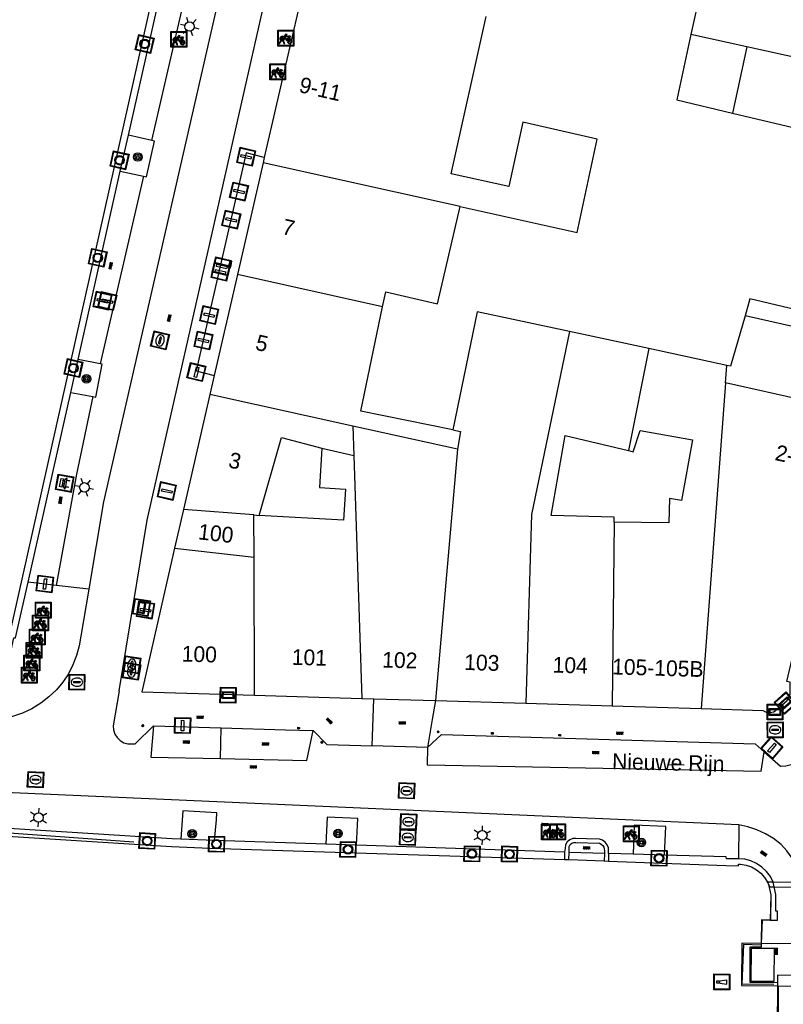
# Model space of a CAD drawing. Header units: metres. Extents: x 93870 to 95789, y 463036 to 464040.
# Tile 76 of 256: x 94234 to 94283, y 463469 to 463532. Entities that reach past the tile are written whole.
import ezdxf
from ezdxf.enums import TextEntityAlignment as Align

# ---------------------------------------------------------------- set-up
doc = ezdxf.new("R2010")
doc.units = ezdxf.units.M
doc.header["$LTSCALE"] = 25.4
for name, color, linetype in [('B_BEBOUWINGSGRENS_0', 1, 'Continuous'), ('B_TUSSENMUUR_0', 7, 'Continuous'), ('G_GRENS_ALGEMEEN_0', 7, 'Continuous'), ('K_KUNSTWERKGRENS_0', 1, 'Continuous'), ('K_KUNSTWERKGRENS_1', 1, 'Continuous'), ('Q_BALUSTRADE_LIJN_1', 193, 'Continuous'), ('Q_BANK_0', 7, 'Continuous'), ('Q_BOOM_0', 3, 'Continuous'), ('Q_BRANDKRAAN_0', 5, 'Continuous'), ('Q_FIETSENREK_0', 6, 'Continuous'), ('Q_INSPECTIE_OF_RIOOLPUT_0', 253, 'Continuous'), ('Q_LICHTMAST_0', 2, 'Continuous'), ('Q_MEERPAAL_0', 7, 'Continuous'), ('Q_MEERRING_0', 7, 'Continuous'), ('Q_OPLAADPAAL_0', 7, 'Continuous'), ('Q_STRAATNAAMBORD_0', 7, 'Continuous'), ('Q_VERKEERSBORDPAAL_0', 40, 'Continuous'), ('Q_WATERLEIDINGPUT_0', 5, 'Continuous'), ('S_GBKN_SYMBOOL_OV_GROOT_0', 7, 'Continuous'), ('S_GBKN_SYMBOOL_OV_GROOT_1', 7, 'Continuous'), ('T_HEK_0', 57, 'Continuous'), ('T_HEK_LIJN_0', 6, 'Continuous'), ('V_WEGGRENS_0', 7, 'Continuous'), ('V_WEGGRENS_1', 7, 'Continuous'), ('W_WATERGRENS_0', 5, 'Continuous'), ('Z_GBKN_HUISNUMMER_0', 252, 'Continuous'), ('Z_STRAATNAAM_0', 252, 'Continuous')]:
    doc.layers.add(name, color=color, linetype=linetype)
doc.layers.add('Q_PAAL_STEEN_0', color=7, linetype='Continuous', true_color=0xa97373)
doc.layers.add('Q_PAALTJE_0', color=7, linetype='Continuous', true_color=0x666666)

# ---------------------------------------------------------------- blocks, each defined once
blk = doc.blocks.new('Q_STRAATNAAMBORD')
for points in [[(-0.5, 0.5), (0.5, 0.5), (0.5, -0.5), (-0.5, -0.5)], [(-0.369, 0.22), (0.358, 0.22), (0.358, -0.214), (-0.369, -0.214)]]:
    blk.add_lwpolyline(points, close=True)
for points in [[(-0.442, 0.464), (0.438, 0.464, -0.414214), (0.459, 0.442), (0.459, -0.437, -0.414214), (0.438, -0.459), (-0.442, -0.459, -0.414214), (-0.463, -0.437), (-0.463, 0.442), (-0.463, 0.444), (-0.463, 0.446), (-0.463, 0.448), (-0.462, 0.45), (-0.461, 0.451), (-0.46, 0.453), (-0.459, 0.455), (-0.458, 0.456), (-0.457, 0.457), (-0.456, 0.459), (-0.454, 0.46), (-0.453, 0.461), (-0.451, 0.462), (-0.449, 0.462), (-0.447, 0.463), (-0.446, 0.463), (-0.444, 0.464), (-0.442, 0.464)], [(-0.287, 0.16), (0.281, 0.16, -0.414214), (0.303, 0.139), (0.303, -0.134, -0.414214), (0.281, -0.156), (-0.287, -0.156, -0.414214), (-0.308, -0.134), (-0.308, 0.139), (-0.308, 0.14), (-0.308, 0.142), (-0.307, 0.144), (-0.307, 0.146), (-0.306, 0.148), (-0.305, 0.149), (-0.304, 0.151), (-0.303, 0.152), (-0.302, 0.154), (-0.3, 0.155), (-0.299, 0.156), (-0.297, 0.157), (-0.296, 0.158), (-0.294, 0.159), (-0.292, 0.159), (-0.29, 0.16), (-0.288, 0.16), (-0.287, 0.16)]]:
    blk.add_lwpolyline(points, format="xyb")
blk = doc.blocks.new('Q_OPLAADPAAL')
for points in [[(-0.5, 0.5), (0.5, 0.5), (0.5, -0.5), (-0.5, -0.5)], [(-0.08, 0.333), (0.071, 0.333), (0.071, -0.329), (-0.08, -0.329)]]:
    blk.add_lwpolyline(points, close=True)
blk.add_lwpolyline([(-0.442, 0.464), (0.438, 0.464, -0.414214), (0.459, 0.442), (0.459, -0.437, -0.414214), (0.438, -0.459), (-0.442, -0.459, -0.414214), (-0.463, -0.437), (-0.463, 0.442), (-0.463, 0.444), (-0.463, 0.446), (-0.463, 0.448), (-0.462, 0.45), (-0.461, 0.451), (-0.46, 0.453), (-0.459, 0.455), (-0.458, 0.456), (-0.457, 0.457), (-0.456, 0.459), (-0.454, 0.46), (-0.453, 0.461), (-0.451, 0.462), (-0.449, 0.462), (-0.447, 0.463), (-0.446, 0.463), (-0.444, 0.464), (-0.442, 0.464)], format="xyb")
blk = doc.blocks.new('Q_LICHTMAST')
for points in [[(-0.26, 0.15), (-0.52, 0.3)], [(0, 0.3), (0, 0.6)], [(0.26, 0.15), (0.52, 0.3)], [(-0.26, -0.15), (-0.52, -0.3)], [(0, -0.3), (0, -0.6)], [(0.26, -0.15), (0.52, -0.3)]]:
    blk.add_lwpolyline(points)
blk.add_circle((0, 0), 0.3)
blk = doc.blocks.new('Q_VERKEERSBORDPAAL')
for points in [[(-0.5, 0.5), (0.5, 0.5), (0.5, -0.5), (-0.5, -0.5)], [(-0.08, 0.333), (0.071, 0.333), (0.071, -0.329), (-0.08, -0.329)]]:
    blk.add_lwpolyline(points, close=True)
blk.add_lwpolyline([(-0.442, 0.464), (0.438, 0.464, -0.414214), (0.459, 0.442), (0.459, -0.437, -0.414214), (0.438, -0.459), (-0.442, -0.459, -0.414214), (-0.463, -0.437), (-0.463, 0.442), (-0.463, 0.444), (-0.463, 0.446), (-0.463, 0.448), (-0.462, 0.45), (-0.461, 0.451), (-0.46, 0.453), (-0.459, 0.455), (-0.458, 0.456), (-0.457, 0.457), (-0.456, 0.459), (-0.454, 0.46), (-0.453, 0.461), (-0.451, 0.462), (-0.449, 0.462), (-0.447, 0.463), (-0.446, 0.463), (-0.444, 0.464), (-0.442, 0.464)], format="xyb")
blk = doc.blocks.new('Q_PAAL_STEEN')
for points in [[(-0.5, 0.5), (0.5, 0.5), (0.5, -0.5), (-0.5, -0.5)], [(-0.08, 0.333), (0.071, 0.333), (0.071, -0.329), (-0.08, -0.329)]]:
    blk.add_lwpolyline(points, close=True)
blk.add_lwpolyline([(-0.442, 0.464), (0.438, 0.464, -0.414214), (0.459, 0.442), (0.459, -0.437, -0.414214), (0.438, -0.459), (-0.442, -0.459, -0.414214), (-0.463, -0.437), (-0.463, 0.442), (-0.463, 0.444), (-0.463, 0.446), (-0.463, 0.448), (-0.462, 0.45), (-0.461, 0.451), (-0.46, 0.453), (-0.459, 0.455), (-0.458, 0.456), (-0.457, 0.457), (-0.456, 0.459), (-0.454, 0.46), (-0.453, 0.461), (-0.451, 0.462), (-0.449, 0.462), (-0.447, 0.463), (-0.446, 0.463), (-0.444, 0.464), (-0.442, 0.464)], format="xyb")
blk = doc.blocks.new('Q_PAALTJE')
at = {"color": 251, "true_color": 0x666666, "xscale": 0.1, "yscale": 0.1, "zscale": 0.01}
blk.add_blockref('Q_PAAL_STEEN', (0, 0), dxfattribs=at)
blk = doc.blocks.new('Q_INSPECTIE_OF_RIOOLPUT')
blk.add_lwpolyline([(-0.5, 0.5), (0.5, 0.5), (0.5, -0.5), (-0.5, -0.5)], close=True)
for points in [[(-0.442, 0.464), (0.438, 0.464, -0.414214), (0.459, 0.442), (0.459, -0.437, -0.414214), (0.438, -0.459), (-0.442, -0.459, -0.414214), (-0.463, -0.437), (-0.463, 0.442), (-0.463, 0.444), (-0.463, 0.446), (-0.463, 0.448), (-0.462, 0.45), (-0.461, 0.451), (-0.46, 0.453), (-0.459, 0.455), (-0.458, 0.456), (-0.457, 0.457), (-0.456, 0.459), (-0.454, 0.46), (-0.453, 0.461), (-0.451, 0.462), (-0.449, 0.462), (-0.447, 0.463), (-0.446, 0.463), (-0.444, 0.464), (-0.442, 0.464)], [(-0.345, 0.105, 0.380426), (-0.276, -0.18)], [(-0.008, 0.266, 0.240218), (-0.345, 0.105)], [(-0.194, 0.045, 0.853344), (-0.194, -0.032)], [(0.331, 0.111, 0.240191), (-0.008, 0.266)], [(0.185, -0.032, 0.849746), (0.185, 0.045)], [(0.267, -0.176, 0.380426), (0.331, 0.111)], [(-0.276, -0.18, 0.148452), (0.012, -0.257)], [(0.012, -0.257, 0.131742), (0.267, -0.176)]]:
    blk.add_lwpolyline(points, format="xyb")
for points in [[(-0.194, 0.045), (0.185, 0.045)], [(0.185, -0.032), (-0.194, -0.032)]]:
    blk.add_lwpolyline(points)
blk = doc.blocks.new('Q_WATERLEIDINGPUT')
blk.add_lwpolyline([(-0.5, 0.5), (0.5, 0.5), (0.5, -0.5), (-0.5, -0.5)], close=True)
for points in [[(-0.442, 0.464), (0.438, 0.464, -0.414214), (0.459, 0.442), (0.459, -0.437, -0.414214), (0.438, -0.459), (-0.442, -0.459, -0.414214), (-0.463, -0.437), (-0.463, 0.442), (-0.463, 0.444), (-0.463, 0.446), (-0.463, 0.448), (-0.462, 0.45), (-0.461, 0.451), (-0.46, 0.453), (-0.459, 0.455), (-0.458, 0.456), (-0.457, 0.457), (-0.456, 0.459), (-0.454, 0.46), (-0.453, 0.461), (-0.451, 0.462), (-0.449, 0.462), (-0.447, 0.463), (-0.446, 0.463), (-0.444, 0.464), (-0.442, 0.464)], [(-0.345, 0.105, 0.380426), (-0.276, -0.18)], [(-0.008, 0.266, 0.240218), (-0.345, 0.105)], [(-0.194, 0.045, 0.853344), (-0.194, -0.032)], [(0.331, 0.111, 0.240191), (-0.008, 0.266)], [(0.185, -0.032, 0.849746), (0.185, 0.045)], [(0.267, -0.176, 0.380426), (0.331, 0.111)], [(-0.276, -0.18, 0.148452), (0.012, -0.257)], [(0.012, -0.257, 0.131742), (0.267, -0.176)]]:
    blk.add_lwpolyline(points, format="xyb")
for points in [[(-0.194, 0.045), (0.185, 0.045)], [(0.185, -0.032), (-0.194, -0.032)]]:
    blk.add_lwpolyline(points)
blk = doc.blocks.new('Q_BRANDKRAAN')
blk.add_lwpolyline([(-0.5, 0.5), (0.5, 0.5), (0.5, -0.5), (-0.5, -0.5)], close=True)
for points in [[(-0.442, 0.464), (0.438, 0.464, -0.414214), (0.459, 0.442), (0.459, -0.437, -0.414214), (0.438, -0.459), (-0.442, -0.459, -0.414214), (-0.463, -0.437), (-0.463, 0.442), (-0.463, 0.444), (-0.463, 0.446), (-0.463, 0.448), (-0.462, 0.45), (-0.461, 0.451), (-0.46, 0.453), (-0.459, 0.455), (-0.458, 0.456), (-0.457, 0.457), (-0.456, 0.459), (-0.454, 0.46), (-0.453, 0.461), (-0.451, 0.462), (-0.449, 0.462), (-0.447, 0.463), (-0.446, 0.463), (-0.444, 0.464), (-0.442, 0.464)], [(-0.345, 0.105, 0.380426), (-0.276, -0.18)], [(-0.008, 0.266, 0.240218), (-0.345, 0.105)], [(-0.194, 0.045, 0.853344), (-0.194, -0.032)], [(0.331, 0.111, 0.240191), (-0.008, 0.266)], [(0.185, -0.032, 0.849746), (0.185, 0.045)], [(0.267, -0.176, 0.380426), (0.331, 0.111)], [(-0.276, -0.18, 0.148452), (0.012, -0.257)], [(0.012, -0.257, 0.131742), (0.267, -0.176)]]:
    blk.add_lwpolyline(points, format="xyb")
for points in [[(-0.194, 0.045), (0.185, 0.045)], [(0.185, -0.032), (-0.194, -0.032)]]:
    blk.add_lwpolyline(points)
blk = doc.blocks.new('Q_MEERRING')
blk.add_lwpolyline([(-0.5, 0.5), (0.5, 0.5), (0.5, -0.5), (-0.5, -0.5)], close=True)
blk.add_lwpolyline([(-0.442, 0.464), (0.438, 0.464, -0.414214), (0.459, 0.442), (0.459, -0.437, -0.414214), (0.438, -0.459), (-0.442, -0.459, -0.414214), (-0.463, -0.437), (-0.463, 0.442), (-0.463, 0.444), (-0.463, 0.446), (-0.463, 0.448), (-0.462, 0.45), (-0.461, 0.451), (-0.46, 0.453), (-0.459, 0.455), (-0.458, 0.456), (-0.457, 0.457), (-0.456, 0.459), (-0.454, 0.46), (-0.453, 0.461), (-0.451, 0.462), (-0.449, 0.462), (-0.447, 0.463), (-0.446, 0.463), (-0.444, 0.464), (-0.442, 0.464)], format="xyb")
for radius in [0.3, 0.3, 0.25, 0.25]:
    blk.add_circle((0, 0), radius)
blk = doc.blocks.new('Q_FIETSENREK')
for points in [[(-0.5, 0.5), (0.5, 0.5), (0.5, -0.5), (-0.5, -0.5)], [(-0.063, 0.145), (0.184, 0.054), (0.037, -0.093)]]:
    blk.add_lwpolyline(points, close=True)
for points in [[(-0.442, 0.464), (0.438, 0.464, -0.414214), (0.459, 0.442), (0.459, -0.437, -0.414214), (0.438, -0.459), (-0.442, -0.459, -0.414214), (-0.463, -0.437), (-0.463, 0.442), (-0.463, 0.444), (-0.463, 0.446), (-0.463, 0.448), (-0.462, 0.45), (-0.461, 0.451), (-0.46, 0.453), (-0.459, 0.455), (-0.458, 0.456), (-0.457, 0.457), (-0.456, 0.459), (-0.454, 0.46), (-0.453, 0.461), (-0.451, 0.462), (-0.449, 0.462), (-0.447, 0.463), (-0.446, 0.463), (-0.444, 0.464), (-0.442, 0.464)], [(-0.181, 0.106, 0.847256), (-0.324, -0.144)], [(-0.193, 0.075, 0.842492), (-0.305, -0.118)], [(-0.171, 0.065, 0.053288), (-0.193, 0.075)], [(-0.185, -0.134, 0.502492), (-0.147, 0.044)], [(-0.149, 0.089, 0.06236), (-0.181, 0.106)], [(-0.165, -0.161, 0.494489), (-0.125, 0.068)], [(-0.324, -0.144, 0.089606), (-0.421, -0.348)], [(-0.296, -0.162, 0.110942), (-0.375, -0.348)], [(-0.294, -0.105, 0.006942), (-0.305, -0.118)], [(-0.296, -0.162, 0.02458), (-0.283, -0.168)], [(-0.212, -0.105, 0.381614), (-0.294, -0.105)], [(-0.283, -0.168, 0.148109), (-0.198, -0.173)], [(-0.223, -0.136, 0.533998), (-0.276, -0.136)], [(-0.276, -0.136, 0.009682), (-0.271, -0.138)], [(-0.271, -0.138, 0.120201), (-0.218, -0.144)], [(-0.218, -0.144, 0.003554), (-0.223, -0.136)], [(-0.185, -0.134, 0.017985), (-0.212, -0.105)], [(-0.122, -0.348, 0.075837), (-0.198, -0.173)], [(-0.075, -0.348, 0.094234), (-0.165, -0.161)], [(0.095, -0.16, 0.385208), (0.186, -0.333)], [(0.209, -0.054, 0.224648), (0.108, -0.128)], [(0.126, -0.171, 0.376993), (0.197, -0.303)], [(0.212, -0.086, 0.20829), (0.139, -0.139)], [(0.186, -0.333, 1), (0.287, -0.06)], [(0.197, -0.303, 1), (0.276, -0.09)], [(0.287, -0.06, 0.086253), (0.238, -0.051)], [(0.276, -0.09, 0.079305), (0.241, -0.083)]]:
    blk.add_lwpolyline(points, format="xyb")
for points in [[(-0.171, 0.065), (-0.263, -0.038), (-0.239, -0.059), (-0.147, 0.044)], [(0.081, 0.221), (-0.003, 0.252), (-0.149, 0.089)], [(-0.125, 0.068), (-0.086, 0.111), (0.018, -0.131), (0.095, -0.16)], [(0.238, -0.051), (0.229, 0.053), (0.261, 0.093), (0.302, 0.078), (0.314, 0.11), (0.192, 0.155), (0.18, 0.123), (0.231, 0.104), (0.207, 0.076), (-0.04, 0.167), (0, 0.216), (0.07, 0.191), (0.081, 0.221)], [(0.209, -0.054), (0.199, 0.029), (0.057, -0.108)], [(-0.421, -0.348), (-0.375, -0.348)], [(-0.122, -0.348), (-0.075, -0.348)], [(0.057, -0.108), (0.108, -0.128)], [(0.126, -0.171), (0.253, -0.218), (0.241, -0.083)], [(0.139, -0.139), (0.222, -0.17), (0.212, -0.086)]]:
    blk.add_lwpolyline(points)
blk = doc.blocks.new('Q_BANK')
blk.add_lwpolyline([(-0.5, 0.5), (0.5, 0.5), (0.5, -0.5), (-0.5, -0.5)], close=True)
blk.add_lwpolyline([(-0.442, 0.464), (0.438, 0.464, -0.414214), (0.459, 0.442), (0.459, -0.437, -0.414214), (0.438, -0.459), (-0.442, -0.459, -0.414214), (-0.463, -0.437), (-0.463, 0.442), (-0.463, 0.444), (-0.463, 0.446), (-0.463, 0.448), (-0.462, 0.45), (-0.461, 0.451), (-0.46, 0.453), (-0.459, 0.455), (-0.458, 0.456), (-0.457, 0.457), (-0.456, 0.459), (-0.454, 0.46), (-0.453, 0.461), (-0.451, 0.462), (-0.449, 0.462), (-0.447, 0.463), (-0.446, 0.463), (-0.444, 0.464), (-0.442, 0.464)], format="xyb")
for points in [[(-0.267, 0.022), (-0.366, -0.078)], [(-0.18, 0.132), (-0.267, 0.132), (-0.267, 0.276)], [(-0.267, 0.276), (0.258, 0.276), (0.258, 0.132), (0.173, 0.132)], [(-0.18, 0.022), (-0.267, 0.022)], [(-0.267, 0.022), (-0.18, 0.022)], [(-0.18, 0.022), (-0.18, 0.132)], [(-0.18, 0.132), (-0.144, 0.132)], [(-0.144, 0.132), (-0.144, 0.022)], [(0.131, 0.132), (-0.144, 0.132)], [(0.131, 0.022), (-0.144, 0.022)], [(-0.144, 0.022), (0.131, 0.022)], [(0.131, 0.022), (-0.144, 0.022)], [(-0.144, 0.022), (0.131, 0.022)], [(-0.144, 0.022), (0.131, 0.022)], [(0.131, 0.022), (0.131, 0.132)], [(0.131, 0.132), (0.173, 0.132)], [(0.173, 0.132), (0.173, 0.022)], [(0.173, 0.022), (0.255, 0.022)], [(0.173, 0.022), (0.255, 0.022)], [(0.255, 0.022), (0.357, -0.078)], [(-0.236, -0.078), (-0.366, -0.078)], [(-0.192, -0.078), (-0.192, -0.27), (-0.236, -0.27), (-0.236, -0.078)], [(-0.236, -0.078), (-0.192, -0.078)], [(0.183, -0.078), (-0.192, -0.078)], [(0.226, -0.078), (0.226, -0.268), (0.183, -0.268), (0.183, -0.078)], [(0.183, -0.078), (0.226, -0.078)], [(0.357, -0.078), (0.226, -0.078)]]:
    blk.add_lwpolyline(points)
blk = doc.blocks.new('Q_BOOM')
for radius in [0.27, 0.18, 0.09]:
    blk.add_circle((0, 0), radius)
blk = doc.blocks.new('Q_MEERPAAL')
for points in [[(-0.5, 0.5), (0.5, 0.5), (0.5, -0.5), (-0.5, -0.5)], [(-0.076, 0.32), (0.068, 0.32), (0.068, 0.17), (-0.076, 0.17)]]:
    blk.add_lwpolyline(points, close=True)
blk.add_lwpolyline([(-0.442, 0.464), (0.438, 0.464, -0.414214), (0.459, 0.442), (0.459, -0.437, -0.414214), (0.438, -0.459), (-0.442, -0.459, -0.414214), (-0.463, -0.437), (-0.463, 0.442), (-0.463, 0.444), (-0.463, 0.446), (-0.463, 0.448), (-0.462, 0.45), (-0.461, 0.451), (-0.46, 0.453), (-0.459, 0.455), (-0.458, 0.456), (-0.457, 0.457), (-0.456, 0.459), (-0.454, 0.46), (-0.453, 0.461), (-0.451, 0.462), (-0.449, 0.462), (-0.447, 0.463), (-0.446, 0.463), (-0.444, 0.464), (-0.442, 0.464)], format="xyb")
for points in [[(-0.076, 0.124), (-0.136, -0.311)], [(-0.076, 0.124), (0.068, 0.124)], [(0.068, 0.124), (0.122, -0.311)], [(-0.136, -0.311), (0.122, -0.311)]]:
    blk.add_lwpolyline(points)
blk = doc.blocks.new('S_GBKN_SYMBOOL_OV_GROOT')
for points in [[(-0.21875, 0.0625), (0.21875, 0.0625)], [(-0.21875, 0), (0.21875, 0)], [(-0.1875, 0.0625), (-0.1875, 0)], [(-0.125, 0.09375), (-0.125, 0.0625)], [(-0.125, 0), (-0.125, -0.0625)], [(-0.0625, 0.0625), (-0.0625, 0)], [(0, 0.09375), (0, 0.0625)], [(0, 0), (0, -0.0625)], [(0.0625, 0.0625), (0.0625, 0)], [(0.125, 0.09375), (0.125, 0.0625)], [(0.125, 0), (0.125, -0.0625)], [(0.1875, 0.0625), (0.1875, 0)], [(-0.21875, -0.0625), (0.21875, -0.0625)], [(-0.1875, -0.0625), (-0.1875, -0.09375)], [(-0.0625, -0.0625), (-0.0625, -0.09375)], [(0.0625, -0.0625), (0.0625, -0.09375)], [(0.1875, -0.0625), (0.1875, -0.09375)]]:
    blk.add_lwpolyline(points)

msp = doc.modelspace()

# ---------------------------------------------------------------- linework, layer by layer
at = {"layer": 'B_BEBOUWINGSGRENS_0'}
for p, q in [((94252.56, 463534.513), (94249.92, 463523.024)), ((94279.652, 463525.849), (94290.511, 463523.266)), ((94249.92, 463523.024), (94249.844, 463522.692)), ((94249.844, 463522.692), (94248.211, 463515.587)), ((94248.211, 463515.587), (94246.74, 463509.185)), ((94287.94, 463511.296), (94280.443, 463512.963)), ((94274.33, 463510.887), (94269.304, 463511.969)), ((94279.281, 463509.822), (94274.33, 463510.887)), ((94246.74, 463509.185), (94246.464, 463507.984)), ((94246.464, 463507.984), (94244.785, 463500.673)), ((94244.785, 463500.673), (94244.223, 463498.22)), ((94244.223, 463498.22), (94242.14, 463489.1)), ((94242.14, 463489.1), (94249.309, 463488.885)), ((94249.309, 463488.885), (94251.326, 463488.825)), ((94251.326, 463488.825), (94256.113, 463488.682)), ((94256.113, 463488.682), (94256.874, 463488.659)), ((94256.874, 463488.659), (94260.791, 463488.542)), ((94260.791, 463488.542), (94266.528, 463488.37)), ((94266.528, 463488.37), (94272.016, 463488.206)), ((94272.016, 463488.206), (94277.651, 463488.037))]:
    msp.add_line(p, q, dxfattribs=at)
for points in [[(94277.921, 463535.061), (94277.614, 463533.607), (94277.013, 463530.84)], [(94262.359, 463519.916), (94269.778, 463518.27), (94271.063, 463524.198), (94266.335, 463525.26), (94265.439, 463521.176), (94261.781, 463521.981), (94263.998, 463531.976)], [(94277.013, 463530.84), (94276.113, 463526.691), (94279.652, 463525.849)], [(94257.434, 463513.541), (94257.634, 463514.498), (94260.914, 463513.743), (94262.359, 463519.916)], [(94261.885, 463505.724), (94256.049, 463506.926), (94257.434, 463513.541)], [(94288.159, 463512.284), (94280.749, 463514.046), (94280.443, 463512.963)], [(94269.304, 463511.969), (94263.428, 463513.233), (94261.885, 463505.724)], [(94280.443, 463512.963), (94279.513, 463509.772), (94279.281, 463509.822)], [(94273.037, 463504.412), (94273.34, 463504.34), (94273.78, 463505.69), (94277.1, 463505.1), (94276.42, 463501.25), (94275.65, 463501.38), (94275.6, 463499.83), (94272.14, 463499.86)], [(94249.6, 463500.3), (94251.01, 463505.25), (94253.58, 463504.56)], [(94272.14, 463499.86), (94272.14, 463500.19), (94268.14, 463500.3), (94269.03, 463505.37), (94273.037, 463504.412)], [(94253.58, 463504.56), (94253.42, 463502.07), (94255.071, 463501.971), (94254.96, 463500), (94249.6, 463500.3)], [(94282.28, 463487.82), (94283.09, 463488.53), (94283.3, 463488.93), (94283.3, 463489.7), (94283.1, 463489.75), (94285.51, 463500)], [(94277.651, 463488.037), (94281.57, 463487.92), (94281.87, 463487.77), (94282.28, 463487.82)]]:
    msp.add_lwpolyline(points, dxfattribs=at)
at = {"layer": 'B_TUSSENMUUR_0'}
for p, q in [((94280.55, 463530.059), (94277.013, 463530.84)), ((94280.55, 463530.059), (94279.652, 463525.849)), ((94262.359, 463519.916), (94249.844, 463522.692)), ((94257.434, 463513.541), (94248.211, 463515.587)), ((94274.33, 463510.887), (94273.037, 463504.412)), ((94279.198, 463508.713), (94279.281, 463509.822)), ((94279.198, 463508.713), (94277.651, 463488.037)), ((94287.01, 463506.98), (94279.198, 463508.713)), ((94255.546, 463505.969), (94246.464, 463507.984)), ((94262.185, 463504.497), (94255.546, 463505.969)), ((94255.546, 463505.969), (94255.607, 463504.11)), ((94253.58, 463504.56), (94255.607, 463504.11)), ((94262.185, 463504.497), (94260.791, 463488.542)), ((94255.607, 463504.11), (94256.113, 463488.682)), ((94249.257, 463500.327), (94244.785, 463500.673)), ((94249.257, 463500.327), (94249.6, 463500.3)), ((94249.269, 463497.642), (94249.257, 463500.327)), ((94272.14, 463499.86), (94272.016, 463488.206)), ((94244.223, 463498.22), (94249.269, 463497.642)), ((94249.309, 463488.885), (94249.269, 463497.642))]:
    msp.add_line(p, q, dxfattribs=at)
for points in [[(94291.453, 463527.651), (94289.297, 463528.127), (94280.55, 463530.059)], [(94269.304, 463511.969), (94266.887, 463500.365), (94266.528, 463488.37)], [(94261.885, 463505.724), (94262.389, 463505.62), (94262.185, 463504.497)]]:
    msp.add_lwpolyline(points, dxfattribs=at)
at = {"layer": 'G_GRENS_ALGEMEEN_0'}
for p, q in [((94240.782, 463522.156), (94241.295, 463524.439)), ((94237.631, 463508.112), (94238.098, 463510.195)), ((94246.769, 463479.661), (94244.616, 463479.734)), ((94255.781, 463479.358), (94253.831, 463479.423)), ((94268.991, 463478.913), (94268.978, 463478.453)), ((94269.256, 463478.444), (94269.269, 463478.904)), ((94271.517, 463478.832), (94269.269, 463478.904)), ((94271.517, 463478.832), (94271.493, 463478.359)), ((94271.78, 463478.824), (94271.766, 463478.349)), ((94275.337, 463478.728), (94273.335, 463478.782))]:
    msp.add_line(p, q, dxfattribs=at)
for points in [[(94231.683, 463488.906), (94233.366, 463489.467), (94234.029, 463492.532), (94234.132, 463492.521), (94234.927, 463496.065)], [(94269.269, 463478.904), (94269.277, 463479.141), (94269.287, 463479.275), (94269.346, 463479.395), (94269.445, 463479.484), (94269.571, 463479.531), (94269.705, 463479.527), (94271.211, 463479.488), (94271.318, 463479.429), (94271.406, 463479.346), (94271.472, 463479.243), (94271.51, 463479.128), (94271.519, 463479.006), (94271.517, 463478.832)]]:
    msp.add_lwpolyline(points, dxfattribs=at)
at = {"layer": 'K_KUNSTWERKGRENS_0'}
for p, q in [((94281.88, 463477.01), (94281.944, 463476.859)), ((94280.236, 463473.13), (94280.228, 463470.442)), ((94281.473, 463473.118), (94280.236, 463473.13)), ((94281.475, 463473.118), (94281.473, 463473.118)), ((94281.478, 463473.118), (94281.475, 463473.118)), ((94284.124, 463473.093), (94281.478, 463473.118)), ((94280.228, 463470.442), (94282.499, 463470.421)), ((94282.499, 463470.421), (94284.115, 463470.406))]:
    msp.add_line(p, q, dxfattribs=at)
for points in [[(94281.944, 463476.859), (94282.008, 463476.709), (94282.297, 463476.706)], [(94282.297, 463476.706), (94284.134, 463476.69), (94284.136, 463476.69)], [(94280.818, 463470.734), (94282.294, 463470.727), (94282.304, 463472.793), (94280.828, 463472.8), (94280.818, 463470.734)]]:
    msp.add_lwpolyline(points, dxfattribs=at)
at = {"layer": 'K_KUNSTWERKGRENS_1'}
for p, q in [((94282.234, 463477.007), (94281.88, 463477.01)), ((94281.944, 463476.859), (94282.071, 463476.209)), ((94284.137, 463476.99), (94282.234, 463477.007)), ((94282.071, 463476.209), (94282.037, 463474.608)), ((94282.037, 463474.608), (94282.037, 463474.595)), ((94281.472, 463473.04), (94281.47, 463472.881)), ((94281.473, 463473.118), (94281.472, 463473.04)), ((94282.499, 463470.421), (94282.452, 463464.624)), ((94282.501, 463470.646), (94282.499, 463470.421))]:
    msp.add_line(p, q, dxfattribs=at)
for points in [[(94281.88, 463477.01), (94281.944, 463476.86), (94281.944, 463476.859)], [(94282.071, 463476.209), (94282.053, 463474.608), (94282.037, 463474.608)], [(94282.037, 463474.608), (94281.495, 463474.622), (94281.473, 463473.118)], [(94281.47, 463472.881), (94280.748, 463472.887), (94280.738, 463470.655), (94282.501, 463470.646)], [(94284.117, 463471.081), (94282.505, 463471.103), (94282.501, 463470.646)]]:
    msp.add_lwpolyline(points, dxfattribs=at)
at = {"layer": 'Q_BALUSTRADE_LIJN_1'}
for p, q in [((94281.53, 463474.606), (94281.475, 463473.118)), ((94281.472, 463473.04), (94281.471, 463473.005)), ((94281.475, 463473.118), (94281.472, 463473.04)), ((94282.555, 463470.414), (94282.538, 463464.624))]:
    msp.add_line(p, q, dxfattribs=at)
at = {"layer": 'T_HEK_0'}
msp.add_lwpolyline([(94249.92, 463523.024), (94248.778, 463523.321), (94245.595, 463509.468), (94246.74, 463509.185)], dxfattribs=at)
at = {"layer": 'T_HEK_LIJN_0'}
for points in [[(94229.84, 463481.104), (94231.677, 463480.283), (94241.64, 463479.565)], [(94281.471, 463473.005), (94280.349, 463473.058), (94280.231, 463470.55), (94282.276, 463470.525)]]:
    msp.add_lwpolyline(points, dxfattribs=at)
at = {"layer": 'V_WEGGRENS_0'}
for p, q in [((94242.78, 463524.11), (94248.663, 463549.687)), ((94241.295, 463524.439), (94244.474, 463538.606)), ((94242.78, 463524.11), (94241.295, 463524.439)), ((94242.956, 463524.071), (94242.78, 463524.11)), ((94238.098, 463510.195), (94240.782, 463522.156)), ((94242.252, 463521.831), (94239.497, 463509.926)), ((94240.782, 463522.156), (94242.252, 463521.831)), ((94239.497, 463509.926), (94238.098, 463510.195)), ((94239.622, 463509.902), (94239.497, 463509.926)), ((94234.927, 463496.065), (94237.631, 463508.112)), ((94237.631, 463508.112), (94239.035, 463507.842)), ((94236.718, 463495.856), (94234.927, 463496.065)), ((94238.776, 463495.615), (94236.718, 463495.856)), ((94256.764, 463485.675), (94256.874, 463488.659)), ((94242.887, 463486.941), (94247.194, 463486.812)), ((94247.135, 463484.858), (94247.194, 463486.812)), ((94247.194, 463486.812), (94251.262, 463486.691)), ((94251.262, 463486.691), (94253.019, 463486.638)), ((94260.29, 463485.569), (94256.764, 463485.675)), ((94281.659, 463485.289), (94282.693, 463484.374)), ((94280.04, 463480.65), (94230.249, 463482.837)), ((94255.781, 463479.358), (94255.86, 463481.056)), ((94275.337, 463478.728), (94275.412, 463480.54)), ((94280.04, 463480.65), (94280.02, 463478.498)), ((94253.831, 463479.423), (94246.769, 463479.661)), ((94268.991, 463478.913), (94255.781, 463479.358)), ((94273.335, 463478.782), (94271.78, 463478.824))]:
    msp.add_line(p, q, dxfattribs=at)
for points in [[(94248.236, 463538.485), (94239.716, 463501.156), (94238.776, 463495.615)], [(94240.7, 463489.15), (94242.485, 463500), (94251.058, 463537.872)], [(94242.252, 463521.831), (94242.451, 463521.787), (94242.956, 463524.071)], [(94239.035, 463507.842), (94239.219, 463507.807), (94239.622, 463509.902)], [(94239.035, 463507.842), (94237.995, 463502.922), (94236.718, 463495.856)], [(94238.776, 463495.615), (94238.28, 463492.633), (94238.177, 463492.007), (94238.009, 463491.396), (94237.776, 463490.805), (94237.482, 463490.243), (94237.13, 463489.716), (94236.724, 463489.229)], [(94236.724, 463489.229), (94236.249, 463488.772), (94235.727, 463488.369), (94235.164, 463488.027), (94234.567, 463487.75), (94233.942, 463487.54), (94233.299, 463487.4), (94232.643, 463487.332), (94231.984, 463487.337), (94231.33, 463487.414)], [(94240.7, 463489.15), (94240.336, 463486.941), (94240.353, 463486.673), (94240.435, 463486.418), (94240.575, 463486.19), (94240.766, 463486.003), (94240.996, 463485.866), (94241.253, 463485.79), (94241.734, 463485.803), (94242.887, 463486.941)], [(94260.791, 463488.542), (94260.587, 463487.33), (94260.29, 463485.569)], [(94282.693, 463484.374), (94283.039, 463484.393), (94283.373, 463484.49), (94283.676, 463484.659), (94283.933, 463484.892), (94284.132, 463485.176), (94284.261, 463485.498), (94284.976, 463487.823)], [(94242.887, 463486.941), (94242.723, 463484.952), (94247.135, 463484.858)], [(94247.135, 463484.858), (94252.633, 463484.741), (94253.019, 463486.638)], [(94253.019, 463486.638), (94253.891, 463485.761), (94256.764, 463485.675)], [(94260.29, 463485.569), (94261.166, 463486.394), (94281.084, 463485.798), (94281.659, 463485.289)], [(94260.29, 463485.569), (94260.261, 463484.465), (94281.477, 463484.062), (94281.659, 463485.289)], [(94244.616, 463479.734), (94244.067, 463479.752), (94232.359, 463480.494), (94229.927, 463481.473)], [(94246.913, 463481.406), (94244.76, 463481.539), (94244.616, 463479.734)], [(94246.769, 463479.661), (94246.878, 463480.977), (94246.913, 463481.406)], [(94255.86, 463481.056), (94253.912, 463481.147), (94253.831, 463479.423)], [(94275.412, 463480.54), (94273.411, 463480.623), (94273.335, 463478.782)], [(94282.728, 463479.412), (94282.253, 463479.777), (94281.74, 463480.087), (94281.196, 463480.338), (94280.627, 463480.527), (94280.04, 463480.65)], [(94271.78, 463478.824), (94271.776, 463478.991), (94271.765, 463479.196), (94271.693, 463479.389), (94271.567, 463479.552), (94271.399, 463479.67), (94271.203, 463479.733), (94270.368, 463479.766), (94269.711, 463479.792), (94269.503, 463479.781), (94269.311, 463479.702), (94269.156, 463479.563), (94269.055, 463479.382), (94269.019, 463479.177), (94268.991, 463478.913)], [(94284.137, 463476.99), (94283.958, 463477.527), (94283.725, 463478.043), (94283.44, 463478.533), (94283.107, 463478.991), (94282.728, 463479.412)], [(94280.02, 463478.498), (94279.257, 463478.499), (94279.25, 463478.623), (94275.337, 463478.728)], [(94282.234, 463477.007), (94282.05, 463477.366), (94281.808, 463477.689), (94281.515, 463477.967), (94281.18, 463478.193), (94280.813, 463478.359), (94280.422, 463478.462), (94280.02, 463478.498)]]:
    msp.add_lwpolyline(points, dxfattribs=at)
at = {"layer": 'V_WEGGRENS_1'}
for p, q in [((94282.297, 463476.706), (94282.234, 463477.007)), ((94282.395, 463476.233), (94282.297, 463476.706)), ((94281.53, 463474.606), (94281.478, 463473.118)), ((94282.037, 463474.595), (94281.53, 463474.606)), ((94281.478, 463473.118), (94281.47, 463472.881))]:
    msp.add_line(p, q, dxfattribs=at)
msp.add_lwpolyline([(94282.037, 463474.595), (94282.497, 463474.606), (94282.5, 463475.173), (94282.395, 463475.173), (94282.395, 463476.233)], dxfattribs=at)
at = {"layer": 'W_WATERGRENS_0'}
for p, q in [((94268.978, 463478.453), (94269.256, 463478.444)), ((94269.256, 463478.444), (94271.493, 463478.359)), ((94271.493, 463478.359), (94271.766, 463478.349))]:
    msp.add_line(p, q, dxfattribs=at)
for points in [[(94244.038, 463538.7), (94233.037, 463489.727), (94231.776, 463489.302)], [(94232.254, 463480.019), (94244.036, 463479.273), (94246.463, 463479.177), (94268.978, 463478.453)], [(94271.766, 463478.349), (94279.233, 463478.065), (94280.031, 463478.051), (94280.03, 463478.156), (94280.072, 463478.154), (94280.15, 463478.15), (94280.505, 463478.093), (94280.846, 463477.976), (94281.162, 463477.804), (94281.445, 463477.581), (94281.687, 463477.314), (94281.88, 463477.01)]]:
    msp.add_lwpolyline(points, dxfattribs=at)
at = {"layer": 'Z_STRAATNAAM_0'}
msp.add_line((94275.57, 463484.479), (94276.57, 463484.455), dxfattribs=at)

# ---------------------------------------------------------------- block references
at = {"layer": 'Q_BANK_0', "rotation": 79.75581794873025}
msp.add_blockref('Q_BANK', (94237.248, 463502.341), dxfattribs=at)
at = {"layer": 'Q_BOOM_0'}
for p, rotation in [((94241.894, 463523.056), 77.53229784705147), ((94238.638, 463508.973), 79.1114298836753), ((94245.347, 463480.079), 178.0580630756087), ((94254.602, 463480.097), 178.0908475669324), ((94273.861, 463479.527), 87.63606293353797)]:
    msp.add_blockref('Q_BOOM', p, dxfattribs=dict(at, rotation=rotation))
at = {"layer": 'Q_BRANDKRAAN_0', "rotation": 77.14300398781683}
msp.add_blockref('Q_BRANDKRAAN', (94243.305, 463511.411), dxfattribs=at)
at = {"layer": 'Q_FIETSENREK_0'}
for p in [(94251.292, 463530.604), (94244.494, 463530.528), (94250.774, 463528.462), (94235.889, 463494.283), (94235.711, 463493.47), (94235.505, 463492.575), (94235.302, 463491.734), (94235.161, 463490.927), (94235.011, 463490.154), (94268.018, 463480.195), (94268.553, 463480.206), (94273.217, 463480.081)]:
    msp.add_blockref('Q_FIETSENREK', p, dxfattribs=at)
at = {"layer": 'Q_INSPECTIE_OF_RIOOLPUT_0'}
for p, rotation in [((94235.398, 463483.522), 177.4849796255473), ((94258.954, 463482.815), 177.4849796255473), ((94259.077, 463480.849), 177.4849796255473), ((94259.023, 463479.856), 178.0706295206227)]:
    msp.add_blockref('Q_INSPECTIE_OF_RIOOLPUT', p, dxfattribs=dict(at, rotation=rotation))
at = {"layer": 'Q_LICHTMAST_0'}
for p, rotation in [((94245.18, 463531.339), 77.0466184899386), ((94238.498, 463502.079), 79.75581794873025), ((94235.588, 463481.115), 176.3737028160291), ((94263.762, 463479.985), 178.0706295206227)]:
    msp.add_blockref('Q_LICHTMAST', p, dxfattribs=dict(at, rotation=rotation))
at = {"layer": 'Q_MEERPAAL_0', "rotation": 89.8294773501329}
msp.add_blockref('Q_MEERPAAL', (94278.97, 463470.68), dxfattribs=at)
at = {"layer": 'Q_MEERRING_0'}
for p, rotation in [((94242.327, 463530.233), 77.33957884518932), ((94240.736, 463522.848), 77.33574152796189), ((94239.348, 463516.659), 77.35256240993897), ((94237.804, 463509.654), 77.36347716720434), ((94242.489, 463479.626), 176.3737028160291), ((94246.888, 463479.425), 178.0697767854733), ((94255.237, 463479.087), 178.1582120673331), ((94263.107, 463478.808), 178.1582120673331), ((94265.488, 463478.794), 178.1582120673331), ((94274.982, 463478.534), 178.4549340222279)]:
    msp.add_blockref('Q_MEERRING', p, dxfattribs=dict(at, rotation=rotation))
at = {"layer": 'Q_OPLAADPAAL_0', "rotation": 76.9702388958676}
msp.add_blockref('Q_OPLAADPAAL', (94239.959, 463513.91), dxfattribs=at)
at = {"layer": 'Q_PAAL_STEEN_0'}
for p, rotation in [((94248.768, 463523.072), 77.0597670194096), ((94248.32, 463520.861), 77.0597670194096), ((94247.824, 463519.08), 77.0597670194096), ((94247.222, 463516.111), 77.0597670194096), ((94247.142, 463515.77), 77.0597670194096), ((94246.425, 463513.02), 77.0597670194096), ((94246.061, 463511.401), 77.0597670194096), ((94245.612, 463509.399), 166.1169219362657), ((94243.739, 463501.851), 77.24504739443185)]:
    msp.add_blockref('Q_PAAL_STEEN', p, dxfattribs=dict(at, rotation=rotation))
at = {"layer": 'Q_PAALTJE_0'}
for p, rotation in [((94242.205, 463486.944), 44.62486930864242), ((94252.101, 463486.793), 178.2721936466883), ((94260.959, 463486.559), 43.28265159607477), ((94264.397, 463486.459), 178.2860679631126), ((94268.673, 463486.341), 178.2860679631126), ((94253.577, 463485.888), 134.8362046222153)]:
    msp.add_blockref('Q_PAALTJE', p, dxfattribs=dict(at, rotation=rotation))
at = {"layer": 'Q_STRAATNAAMBORD_0'}
for p, rotation in [((94242.124, 463494.455), 80.65760598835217), ((94247.622, 463488.886), 178.2822009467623), ((94282.994, 463488.38), 41.23596513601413), ((94282.346, 463487.811), 0.06375640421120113)]:
    msp.add_blockref('Q_STRAATNAAMBORD', p, dxfattribs=dict(at, rotation=rotation))
at = {"layer": 'Q_VERKEERSBORDPAAL_0'}
for p, rotation in [((94239.646, 463513.93), 77.35256240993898), ((94235.994, 463495.945), 173.3439968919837), ((94242.38, 463494.294), 80.65760598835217), ((94244.734, 463486.956), 178.2844331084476), ((94282.148, 463485.552), 138.4939682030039)]:
    msp.add_blockref('Q_VERKEERSBORDPAAL', p, dxfattribs=dict(at, rotation=rotation))
at = {"layer": 'Q_WATERLEIDINGPUT_0'}
for p, rotation in [((94241.513, 463490.817), 80.65760598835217), ((94241.499, 463490.402), 80.65760598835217), ((94238.024, 463489.717), 178.8617275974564), ((94282.359, 463486.681), 0.06375640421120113)]:
    msp.add_blockref('Q_WATERLEIDINGPUT', p, dxfattribs=dict(at, rotation=rotation))
at = {"layer": 'S_GBKN_SYMBOOL_OV_GROOT_0'}
for p, rotation in [((94240.175, 463516.153), 77.35256240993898), ((94247.757, 463516.246), 77.0597670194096), ((94243.891, 463512.83), 77.24504739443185), ((94236.981, 463501.264), 79.75581794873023), ((94235.053, 463492.013), 173.9041384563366), ((94245.854, 463487.47), 178.2844331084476), ((94254.05, 463487.25), 134.8362046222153), ((94258.684, 463487.114), 178.2890953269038), ((94272.498, 463486.458), 178.2860679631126), ((94244.984, 463485.9), 178.2844331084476), ((94250.003, 463485.776), 178.296276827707), ((94270.965, 463485.228), 178.2860679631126), ((94249.234, 463484.321), 178.7809031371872), ((94267.742, 463480.668), 177.4849796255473), ((94270.386, 463479.182), 178.1655309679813), ((94281.627, 463478.82), 145.9953397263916)]:
    msp.add_blockref('S_GBKN_SYMBOOL_OV_GROOT', p, dxfattribs=dict(at, rotation=rotation))
at = {"layer": 'S_GBKN_SYMBOOL_OV_GROOT_1', "rotation": 89.72267506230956}
msp.add_blockref('S_GBKN_SYMBOOL_OV_GROOT', (94282.438, 463472.625), dxfattribs=at)

# ---------------------------------------------------------------- texts
at = {"layer": 'Z_GBKN_HUISNUMMER_0', "linetype": 'Continuous'}
for s, rotation, p in [('9-11', 347.1, (94253.485, 463527.375)), ('7', 347.1, (94251.464, 463518.58)), ('5', 347.1, (94249.774, 463511.226)), ('2-2D', 347.9, (94283.816, 463504.015)), ('3', 347.1, (94248.061, 463503.769)), ('100', 353.5, (94246.85, 463499.158)), ('100', 358.3, (94245.799, 463491.491)), ('101', 358.3, (94252.786, 463491.282)), ('102', 358.3, (94258.527, 463491.111)), ('103', 358.3, (94263.734, 463490.955)), ('104', 358.3, (94269.347, 463490.787)), ('105-105B', 358.3, (94274.908, 463490.62))]:
    msp.add_text(s, height=1, rotation=rotation, dxfattribs=at).set_placement(p, align=Align.MIDDLE)
at = {"layer": 'Z_STRAATNAAM_0', "linetype": 'Continuous'}
msp.add_text('Nieuwe Rijn', height=1, rotation=358.62517, dxfattribs=at).set_placement((94275.57, 463484.479), align=Align.MIDDLE)

doc.saveas('drawing.dxf')
